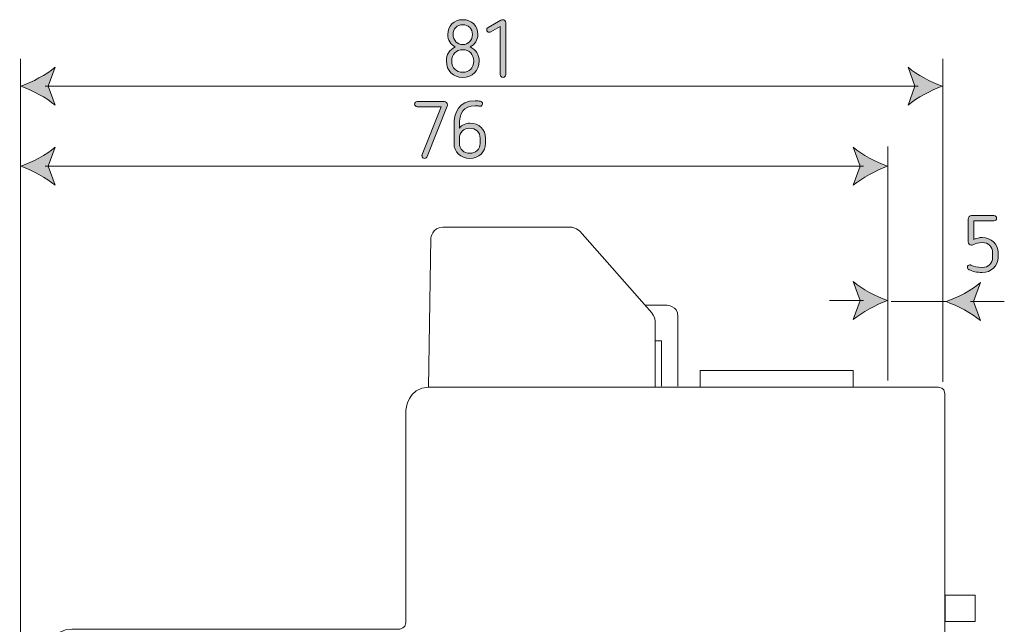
# Model space of a CAD drawing. Header units: millimetres. Extents: x 131 to 250, y -165 to -105.
# Tile 2 of 4: x 139 to 182, y -132 to -105. Entities that reach past the tile are written whole.
import ezdxf

# ---------------------------------------------------------------- set-up
doc = ezdxf.new("R2010")
doc.units = ezdxf.units.MM
doc.header["$MEASUREMENT"] = 0
doc.layers.add('Cotas', color=7, linetype='Continuous')

# ---------------------------------------------------------------- blocks, each defined once
blk = doc.blocks.new('block 22')
at = {"layer": 'Cotas'}
h = blk.add_hatch(color=7, dxfattribs=at)
h.dxf.hatch_style = 2
edge = h.paths.add_edge_path()
edge.add_spline(control_points=[(138.765, -108.141), (139.266, -108.326), (139.887, -108.644), (140.272, -108.979), (140.272, -108.979), (139.969, -108.141), (139.969, -108.141), (139.969, -108.141), (140.272, -107.302), (140.272, -107.302), (139.887, -107.638), (139.266, -107.955), (138.765, -108.141)], knot_values=[0, 0, 0, 0, 1, 1, 1, 2, 2, 2, 3, 3, 3, 4, 4, 4, 4], degree=3, periodic=1)
at = {"layer": 'Cotas', "lineweight": 0}
blk.add_open_spline([(138.765, -108.141), (139.266, -108.326), (139.887, -108.644), (140.272, -108.979), (140.272, -108.979), (139.969, -108.141), (139.969, -108.141), (139.969, -108.141), (140.272, -107.302), (140.272, -107.302), (139.887, -107.638), (139.266, -107.955), (138.765, -108.141)], degree=3, knots=[0, 0, 0, 0, 1, 1, 1, 2, 2, 2, 3, 3, 3, 4, 4, 4, 4], dxfattribs=at)
blk = doc.blocks.new('block 23')
at = {"layer": 'Cotas'}
h = blk.add_hatch(color=7, dxfattribs=at)
h.dxf.hatch_style = 2
edge = h.paths.add_edge_path()
edge.add_spline(control_points=[(179.369, -108.141), (178.868, -108.326), (178.246, -108.644), (177.861, -108.979), (177.861, -108.979), (178.165, -108.141), (178.165, -108.141), (178.165, -108.141), (177.861, -107.302), (177.861, -107.302), (178.246, -107.638), (178.868, -107.955), (179.369, -108.141)], knot_values=[0, 0, 0, 0, 1, 1, 1, 2, 2, 2, 3, 3, 3, 4, 4, 4, 4], degree=3, periodic=1)
at = {"layer": 'Cotas', "lineweight": 0}
blk.add_open_spline([(179.369, -108.141), (178.868, -108.326), (178.246, -108.644), (177.861, -108.979), (177.861, -108.979), (178.165, -108.141), (178.165, -108.141), (178.165, -108.141), (177.861, -107.302), (177.861, -107.302), (178.246, -107.638), (178.868, -107.955), (179.369, -108.141)], degree=3, knots=[0, 0, 0, 0, 1, 1, 1, 2, 2, 2, 3, 3, 3, 4, 4, 4, 4], dxfattribs=at)
blk = doc.blocks.new('block 21')
at = {"layer": 'Cotas', "color": 7, "lineweight": 5}
blk.add_lwpolyline([(139.829, -108.141), (178.304, -108.141)], dxfattribs=at)
at = {"layer": 'Cotas'}
for name in ['block 22', 'block 23']:
    blk.add_blockref(name, (0, 0), dxfattribs=at)
blk = doc.blocks.new('block 20')
at = {"layer": 'Cotas'}
blk.add_blockref('block 21', (0, 0), dxfattribs=at)
blk = doc.blocks.new('block 38')
at = {"layer": 'Cotas'}
h = blk.add_hatch(color=7, dxfattribs=at)
h.dxf.hatch_style = 2
edge = h.paths.add_edge_path()
edge.add_spline(control_points=[(138.765, -111.668), (139.266, -111.854), (139.887, -112.171), (140.272, -112.507), (140.272, -112.507), (139.969, -111.668), (139.969, -111.668), (139.969, -111.668), (140.272, -110.83), (140.272, -110.83), (139.887, -111.166), (139.266, -111.483), (138.765, -111.668)], knot_values=[0, 0, 0, 0, 1, 1, 1, 2, 2, 2, 3, 3, 3, 4, 4, 4, 4], degree=3, periodic=1)
at = {"layer": 'Cotas', "lineweight": 0}
blk.add_open_spline([(138.765, -111.668), (139.266, -111.854), (139.887, -112.171), (140.272, -112.507), (140.272, -112.507), (139.969, -111.668), (139.969, -111.668), (139.969, -111.668), (140.272, -110.83), (140.272, -110.83), (139.887, -111.166), (139.266, -111.483), (138.765, -111.668)], degree=3, knots=[0, 0, 0, 0, 1, 1, 1, 2, 2, 2, 3, 3, 3, 4, 4, 4, 4], dxfattribs=at)
blk = doc.blocks.new('block 39')
at = {"layer": 'Cotas'}
h = blk.add_hatch(color=7, dxfattribs=at)
h.dxf.hatch_style = 2
edge = h.paths.add_edge_path()
edge.add_spline(control_points=[(176.958, -111.668), (176.457, -111.854), (175.836, -112.171), (175.451, -112.507), (175.451, -112.507), (175.754, -111.668), (175.754, -111.668), (175.754, -111.668), (175.451, -110.83), (175.451, -110.83), (175.836, -111.166), (176.457, -111.483), (176.958, -111.668)], knot_values=[0, 0, 0, 0, 1, 1, 1, 2, 2, 2, 3, 3, 3, 4, 4, 4, 4], degree=3, periodic=1)
at = {"layer": 'Cotas', "lineweight": 0}
blk.add_open_spline([(176.958, -111.668), (176.457, -111.854), (175.836, -112.171), (175.451, -112.507), (175.451, -112.507), (175.754, -111.668), (175.754, -111.668), (175.754, -111.668), (175.451, -110.83), (175.451, -110.83), (175.836, -111.166), (176.457, -111.483), (176.958, -111.668)], degree=3, knots=[0, 0, 0, 0, 1, 1, 1, 2, 2, 2, 3, 3, 3, 4, 4, 4, 4], dxfattribs=at)
blk = doc.blocks.new('block 37')
at = {"layer": 'Cotas', "color": 7, "lineweight": 5}
blk.add_lwpolyline([(139.829, -111.668), (175.894, -111.668)], dxfattribs=at)
at = {"layer": 'Cotas'}
for name in ['block 38', 'block 39']:
    blk.add_blockref(name, (0, 0), dxfattribs=at)
blk = doc.blocks.new('block 36')
at = {"layer": 'Cotas'}
blk.add_blockref('block 37', (0, 0), dxfattribs=at)
blk = doc.blocks.new('block 42')
at = {"layer": 'Cotas'}
h = blk.add_hatch(color=7, dxfattribs=at)
h.dxf.hatch_style = 2
edge = h.paths.add_edge_path()
edge.add_spline(control_points=[(176.958, -117.592), (176.457, -117.778), (175.836, -118.095), (175.451, -118.431), (175.451, -118.431), (175.754, -117.592), (175.754, -117.592), (175.754, -117.592), (175.451, -116.753), (175.451, -116.753), (175.836, -117.089), (176.457, -117.406), (176.958, -117.592)], knot_values=[0, 0, 0, 0, 1, 1, 1, 2, 2, 2, 3, 3, 3, 4, 4, 4, 4], degree=3, periodic=1)
at = {"layer": 'Cotas', "lineweight": 0}
blk.add_open_spline([(176.958, -117.592), (176.457, -117.778), (175.836, -118.095), (175.451, -118.431), (175.451, -118.431), (175.754, -117.592), (175.754, -117.592), (175.754, -117.592), (175.451, -116.753), (175.451, -116.753), (175.836, -117.089), (176.457, -117.406), (176.958, -117.592)], degree=3, knots=[0, 0, 0, 0, 1, 1, 1, 2, 2, 2, 3, 3, 3, 4, 4, 4, 4], dxfattribs=at)
blk = doc.blocks.new('block 41')
at = {"layer": 'Cotas', "color": 7, "lineweight": 5}
blk.add_lwpolyline([(174.401, -117.592), (175.894, -117.592)], dxfattribs=at)
at = {"layer": 'Cotas'}
blk.add_blockref('block 42', (0, 0), dxfattribs=at)
blk = doc.blocks.new('block 40')
at = {"layer": 'Cotas'}
blk.add_blockref('block 41', (0, 0), dxfattribs=at)
blk = doc.blocks.new('block 45')
at = {"layer": 'Cotas'}
h = blk.add_hatch(color=7, dxfattribs=at)
h.dxf.hatch_style = 2
edge = h.paths.add_edge_path()
edge.add_spline(control_points=[(179.547, -117.637), (180.048, -117.823), (180.67, -118.14), (181.055, -118.476), (181.055, -118.476), (180.752, -117.637), (180.752, -117.637), (180.752, -117.637), (181.055, -116.798), (181.055, -116.798), (180.67, -117.134), (180.048, -117.451), (179.547, -117.637)], knot_values=[0, 0, 0, 0, 1, 1, 1, 2, 2, 2, 3, 3, 3, 4, 4, 4, 4], degree=3, periodic=1)
at = {"layer": 'Cotas', "lineweight": 0}
blk.add_open_spline([(179.547, -117.637), (180.048, -117.823), (180.67, -118.14), (181.055, -118.476), (181.055, -118.476), (180.752, -117.637), (180.752, -117.637), (180.752, -117.637), (181.055, -116.798), (181.055, -116.798), (180.67, -117.134), (180.048, -117.451), (179.547, -117.637)], degree=3, knots=[0, 0, 0, 0, 1, 1, 1, 2, 2, 2, 3, 3, 3, 4, 4, 4, 4], dxfattribs=at)
blk = doc.blocks.new('block 44')
at = {"layer": 'Cotas', "color": 7, "lineweight": 5}
blk.add_lwpolyline([(180.612, -117.637), (182.105, -117.637)], dxfattribs=at)
at = {"layer": 'Cotas'}
blk.add_blockref('block 45', (0, 0), dxfattribs=at)
blk = doc.blocks.new('block 43')
at = {"layer": 'Cotas'}
blk.add_blockref('block 44', (0, 0), dxfattribs=at)
blk = doc.blocks.new('block 46')
at = {"layer": 'Cotas'}
h = blk.add_hatch(color=7, dxfattribs=at)
h.dxf.hatch_style = 2
edge = h.paths.add_edge_path()
edge.add_spline(control_points=[(158.902, -105.863), (158.902, -106.103), (158.771, -106.308), (158.567, -106.41), (158.824, -106.519), (158.962, -106.762), (158.962, -107.027), (158.962, -107.471), (158.662, -107.75), (158.239, -107.75), (157.816, -107.75), (157.516, -107.471), (157.516, -107.027), (157.516, -106.762), (157.65, -106.523), (157.908, -106.41), (157.706, -106.308), (157.576, -106.103), (157.576, -105.863), (157.576, -105.479), (157.84, -105.208), (158.239, -105.208), (158.637, -105.208), (158.902, -105.479), (158.902, -105.863)], knot_values=[0, 0, 0, 0, 1, 1, 1, 2, 2, 2, 3, 3, 3, 4, 4, 4, 5, 5, 5, 6, 6, 6, 7, 7, 7, 8, 8, 8, 8], degree=3, periodic=1)
edge = h.paths.add_edge_path()
edge.add_spline(control_points=[(157.752, -107.03), (157.752, -107.341), (157.95, -107.527), (158.239, -107.527), (158.525, -107.527), (158.722, -107.341), (158.722, -107.03), (158.722, -106.734), (158.525, -106.53), (158.239, -106.53), (157.95, -106.53), (157.752, -106.734), (157.752, -107.03)], knot_values=[0, 0, 0, 0, 1, 1, 1, 2, 2, 2, 3, 3, 3, 4, 4, 4, 4], degree=3, periodic=1)
edge = h.paths.add_edge_path()
edge.add_spline(control_points=[(157.812, -105.863), (157.812, -106.114), (157.999, -106.308), (158.239, -106.308), (158.475, -106.308), (158.666, -106.114), (158.666, -105.863), (158.666, -105.602), (158.486, -105.43), (158.239, -105.43), (157.989, -105.43), (157.812, -105.602), (157.812, -105.863)], knot_values=[0, 0, 0, 0, 1, 1, 1, 2, 2, 2, 3, 3, 3, 4, 4, 4, 4], degree=3, periodic=1)
h = blk.add_hatch(color=7, dxfattribs=at)
h.dxf.hatch_style = 2
edge = h.paths.add_edge_path()
edge.add_spline(control_points=[(160.131, -105.348), (160.131, -105.348), (160.131, -107.63), (160.131, -107.63), (160.131, -107.7), (160.082, -107.75), (160.015, -107.75), (159.944, -107.75), (159.891, -107.7), (159.891, -107.63), (159.891, -107.63), (159.891, -105.507), (159.891, -105.507), (159.891, -105.507), (159.475, -105.743), (159.475, -105.743), (159.454, -105.754), (159.429, -105.761), (159.408, -105.761), (159.338, -105.761), (159.292, -105.715), (159.292, -105.648), (159.292, -105.613), (159.306, -105.574), (159.352, -105.549), (159.352, -105.549), (159.919, -105.229), (159.919, -105.229), (159.944, -105.215), (159.969, -105.208), (159.993, -105.208), (160.075, -105.208), (160.131, -105.267), (160.131, -105.348)], knot_values=[0, 0, 0, 0, 1, 1, 1, 2, 2, 2, 3, 3, 3, 4, 4, 4, 5, 5, 5, 6, 6, 6, 7, 7, 7, 8, 8, 8, 9, 9, 9, 10, 10, 10, 11, 11, 11, 11], degree=3, periodic=1)
at = {"layer": 'Cotas', "lineweight": 0}
for points, knots in [([(158.902, -105.863), (158.902, -106.103), (158.771, -106.308), (158.567, -106.41), (158.824, -106.519), (158.962, -106.762), (158.962, -107.027), (158.962, -107.471), (158.662, -107.75), (158.239, -107.75), (157.816, -107.75), (157.516, -107.471), (157.516, -107.027), (157.516, -106.762), (157.65, -106.523), (157.908, -106.41), (157.706, -106.308), (157.576, -106.103), (157.576, -105.863), (157.576, -105.479), (157.84, -105.208), (158.239, -105.208), (158.637, -105.208), (158.902, -105.479), (158.902, -105.863)], [0, 0, 0, 0, 1, 1, 1, 2, 2, 2, 3, 3, 3, 4, 4, 4, 5, 5, 5, 6, 6, 6, 7, 7, 7, 8, 8, 8, 8]), ([(157.812, -105.863), (157.812, -106.114), (157.999, -106.308), (158.239, -106.308), (158.475, -106.308), (158.666, -106.114), (158.666, -105.863), (158.666, -105.602), (158.486, -105.43), (158.239, -105.43), (157.989, -105.43), (157.812, -105.602), (157.812, -105.863)], [0, 0, 0, 0, 1, 1, 1, 2, 2, 2, 3, 3, 3, 4, 4, 4, 4]), ([(160.131, -105.348), (160.131, -105.348), (160.131, -107.63), (160.131, -107.63), (160.131, -107.7), (160.082, -107.75), (160.015, -107.75), (159.944, -107.75), (159.891, -107.7), (159.891, -107.63), (159.891, -107.63), (159.891, -105.507), (159.891, -105.507), (159.891, -105.507), (159.475, -105.743), (159.475, -105.743), (159.454, -105.754), (159.429, -105.761), (159.408, -105.761), (159.338, -105.761), (159.292, -105.715), (159.292, -105.648), (159.292, -105.613), (159.306, -105.574), (159.352, -105.549), (159.352, -105.549), (159.919, -105.229), (159.919, -105.229), (159.944, -105.215), (159.969, -105.208), (159.993, -105.208), (160.075, -105.208), (160.131, -105.267), (160.131, -105.348)], [0, 0, 0, 0, 1, 1, 1, 2, 2, 2, 3, 3, 3, 4, 4, 4, 5, 5, 5, 6, 6, 6, 7, 7, 7, 8, 8, 8, 9, 9, 9, 10, 10, 10, 11, 11, 11, 11]), ([(157.752, -107.03), (157.752, -107.341), (157.95, -107.527), (158.239, -107.527), (158.525, -107.527), (158.722, -107.341), (158.722, -107.03), (158.722, -106.734), (158.525, -106.53), (158.239, -106.53), (157.95, -106.53), (157.752, -106.734), (157.752, -107.03)], [0, 0, 0, 0, 1, 1, 1, 2, 2, 2, 3, 3, 3, 4, 4, 4, 4])]:
    blk.add_open_spline(points, degree=3, knots=knots, dxfattribs=at)
blk = doc.blocks.new('block 48')
at = {"layer": 'Cotas'}
h = blk.add_hatch(color=7, dxfattribs=at)
h.dxf.hatch_style = 2
edge = h.paths.add_edge_path()
edge.add_spline(control_points=[(181.65, -113.845), (181.716, -113.845), (181.762, -113.898), (181.762, -113.958), (181.762, -114.022), (181.716, -114.074), (181.65, -114.074), (181.65, -114.074), (180.757, -114.074), (180.757, -114.074), (180.757, -114.074), (180.757, -114.893), (180.757, -114.893), (180.881, -114.84), (181.011, -114.811), (181.135, -114.811), (181.53, -114.811), (181.829, -115.097), (181.829, -115.474), (181.829, -115.474), (181.829, -115.686), (181.829, -115.686), (181.829, -116.067), (181.53, -116.352), (181.135, -116.352), (180.888, -116.352), (180.708, -116.306), (180.553, -116.229), (180.507, -116.208), (180.482, -116.165), (180.482, -116.123), (180.482, -116.063), (180.525, -116.014), (180.592, -116.014), (180.606, -116.014), (180.62, -116.017), (180.637, -116.024), (180.789, -116.091), (180.899, -116.13), (181.135, -116.13), (181.396, -116.13), (181.59, -115.94), (181.59, -115.686), (181.59, -115.686), (181.59, -115.474), (181.59, -115.474), (181.59, -115.22), (181.399, -115.033), (181.128, -115.033), (180.955, -115.033), (180.856, -115.076), (180.719, -115.136), (180.701, -115.143), (180.68, -115.146), (180.659, -115.146), (180.577, -115.146), (180.517, -115.086), (180.517, -115.005), (180.517, -115.005), (180.517, -113.997), (180.517, -113.997), (180.517, -113.909), (180.577, -113.845), (180.666, -113.845), (180.666, -113.845), (181.65, -113.845), (181.65, -113.845)], knot_values=[0, 0, 0, 0, 1, 1, 1, 2, 2, 2, 3, 3, 3, 4, 4, 4, 5, 5, 5, 6, 6, 6, 7, 7, 7, 8, 8, 8, 9, 9, 9, 10, 10, 10, 11, 11, 11, 12, 12, 12, 13, 13, 13, 14, 14, 14, 15, 15, 15, 16, 16, 16, 17, 17, 17, 18, 18, 18, 19, 19, 19, 20, 20, 20, 21, 21, 21, 22, 22, 22, 22], degree=3, periodic=1)
at = {"layer": 'Cotas', "lineweight": 0}
blk.add_open_spline([(181.65, -113.845), (181.716, -113.845), (181.762, -113.898), (181.762, -113.958), (181.762, -114.022), (181.716, -114.074), (181.65, -114.074), (181.65, -114.074), (180.757, -114.074), (180.757, -114.074), (180.757, -114.074), (180.757, -114.893), (180.757, -114.893), (180.881, -114.84), (181.011, -114.811), (181.135, -114.811), (181.53, -114.811), (181.829, -115.097), (181.829, -115.474), (181.829, -115.474), (181.829, -115.686), (181.829, -115.686), (181.829, -116.067), (181.53, -116.352), (181.135, -116.352), (180.888, -116.352), (180.708, -116.306), (180.553, -116.229), (180.507, -116.208), (180.482, -116.165), (180.482, -116.123), (180.482, -116.063), (180.525, -116.014), (180.592, -116.014), (180.606, -116.014), (180.62, -116.017), (180.637, -116.024), (180.789, -116.091), (180.899, -116.13), (181.135, -116.13), (181.396, -116.13), (181.59, -115.94), (181.59, -115.686), (181.59, -115.686), (181.59, -115.474), (181.59, -115.474), (181.59, -115.22), (181.399, -115.033), (181.128, -115.033), (180.955, -115.033), (180.856, -115.076), (180.719, -115.136), (180.701, -115.143), (180.68, -115.146), (180.659, -115.146), (180.577, -115.146), (180.517, -115.086), (180.517, -115.005), (180.517, -115.005), (180.517, -113.997), (180.517, -113.997), (180.517, -113.909), (180.577, -113.845), (180.666, -113.845), (180.666, -113.845), (181.65, -113.845), (181.65, -113.845)], degree=3, knots=[0, 0, 0, 0, 1, 1, 1, 2, 2, 2, 3, 3, 3, 4, 4, 4, 5, 5, 5, 6, 6, 6, 7, 7, 7, 8, 8, 8, 9, 9, 9, 10, 10, 10, 11, 11, 11, 12, 12, 12, 13, 13, 13, 14, 14, 14, 15, 15, 15, 16, 16, 16, 17, 17, 17, 18, 18, 18, 19, 19, 19, 20, 20, 20, 21, 21, 21, 22, 22, 22, 22], dxfattribs=at)
blk = doc.blocks.new('block 53')
at = {"layer": 'Cotas'}
h = blk.add_hatch(color=7, dxfattribs=at)
h.dxf.hatch_style = 2
edge = h.paths.add_edge_path()
edge.add_spline(control_points=[(157.419, -108.815), (157.5, -108.815), (157.564, -108.874), (157.564, -108.959), (157.564, -108.98), (157.56, -108.998), (157.553, -109.019), (157.553, -109.019), (156.675, -111.233), (156.675, -111.233), (156.651, -111.297), (156.612, -111.322), (156.559, -111.322), (156.488, -111.322), (156.439, -111.279), (156.439, -111.202), (156.439, -111.188), (156.442, -111.17), (156.453, -111.145), (156.453, -111.145), (157.282, -109.044), (157.282, -109.044), (157.282, -109.044), (156.234, -109.044), (156.234, -109.044), (156.164, -109.044), (156.118, -108.994), (156.118, -108.927), (156.118, -108.864), (156.164, -108.815), (156.234, -108.815), (156.234, -108.815), (157.419, -108.815), (157.419, -108.815)], knot_values=[0, 0, 0, 0, 1, 1, 1, 2, 2, 2, 3, 3, 3, 4, 4, 4, 5, 5, 5, 6, 6, 6, 7, 7, 7, 8, 8, 8, 9, 9, 9, 10, 10, 10, 11, 11, 11, 11], degree=3, periodic=1)
h = blk.add_hatch(color=7, dxfattribs=at)
h.dxf.hatch_style = 2
edge = h.paths.add_edge_path()
edge.add_spline(control_points=[(159.019, -108.804), (159.076, -108.818), (159.107, -108.857), (159.107, -108.917), (159.107, -108.98), (159.065, -109.023), (158.998, -109.023), (158.988, -109.023), (158.974, -109.019), (158.952, -109.016), (158.91, -109.009), (158.857, -109.001), (158.78, -109.001), (158.265, -109.001), (158.089, -109.322), (158.089, -109.872), (158.089, -109.872), (158.089, -109.989), (158.089, -109.989), (158.198, -109.837), (158.399, -109.767), (158.557, -109.767), (158.942, -109.767), (159.245, -110.052), (159.245, -110.433), (159.245, -110.433), (159.245, -110.655), (159.245, -110.655), (159.245, -111.036), (158.945, -111.322), (158.547, -111.322), (158.148, -111.322), (157.852, -111.036), (157.852, -110.655), (157.852, -110.655), (157.852, -109.879), (157.852, -109.879), (157.852, -109.301), (158.06, -108.779), (158.78, -108.779), (158.854, -108.779), (158.942, -108.786), (159.019, -108.804)], knot_values=[0, 0, 0, 0, 1, 1, 1, 2, 2, 2, 3, 3, 3, 4, 4, 4, 5, 5, 5, 6, 6, 6, 7, 7, 7, 8, 8, 8, 9, 9, 9, 10, 10, 10, 11, 11, 11, 12, 12, 12, 13, 13, 13, 14, 14, 14, 14], degree=3, periodic=1)
edge = h.paths.add_edge_path()
edge.add_spline(control_points=[(158.092, -110.426), (158.092, -110.426), (158.092, -110.662), (158.092, -110.662), (158.092, -110.909), (158.289, -111.099), (158.547, -111.099), (158.808, -111.099), (159.005, -110.909), (159.005, -110.662), (159.005, -110.662), (159.005, -110.426), (159.005, -110.426), (159.005, -110.176), (158.808, -109.989), (158.547, -109.989), (158.289, -109.989), (158.092, -110.176), (158.092, -110.426)], knot_values=[0, 0, 0, 0, 1, 1, 1, 2, 2, 2, 3, 3, 3, 4, 4, 4, 5, 5, 5, 6, 6, 6, 6], degree=3, periodic=1)
at = {"layer": 'Cotas', "lineweight": 0}
for points, knots in [([(157.419, -108.815), (157.5, -108.815), (157.564, -108.874), (157.564, -108.959), (157.564, -108.98), (157.56, -108.998), (157.553, -109.019), (157.553, -109.019), (156.675, -111.233), (156.675, -111.233), (156.651, -111.297), (156.612, -111.322), (156.559, -111.322), (156.488, -111.322), (156.439, -111.279), (156.439, -111.202), (156.439, -111.188), (156.442, -111.17), (156.453, -111.145), (156.453, -111.145), (157.282, -109.044), (157.282, -109.044), (157.282, -109.044), (156.234, -109.044), (156.234, -109.044), (156.164, -109.044), (156.118, -108.994), (156.118, -108.927), (156.118, -108.864), (156.164, -108.815), (156.234, -108.815), (156.234, -108.815), (157.419, -108.815), (157.419, -108.815)], [0, 0, 0, 0, 1, 1, 1, 2, 2, 2, 3, 3, 3, 4, 4, 4, 5, 5, 5, 6, 6, 6, 7, 7, 7, 8, 8, 8, 9, 9, 9, 10, 10, 10, 11, 11, 11, 11]), ([(159.019, -108.804), (159.076, -108.818), (159.107, -108.857), (159.107, -108.917), (159.107, -108.98), (159.065, -109.023), (158.998, -109.023), (158.988, -109.023), (158.974, -109.019), (158.952, -109.016), (158.91, -109.009), (158.857, -109.001), (158.78, -109.001), (158.265, -109.001), (158.089, -109.322), (158.089, -109.872), (158.089, -109.872), (158.089, -109.989), (158.089, -109.989), (158.198, -109.837), (158.399, -109.767), (158.557, -109.767), (158.942, -109.767), (159.245, -110.052), (159.245, -110.433), (159.245, -110.433), (159.245, -110.655), (159.245, -110.655), (159.245, -111.036), (158.945, -111.322), (158.547, -111.322), (158.148, -111.322), (157.852, -111.036), (157.852, -110.655), (157.852, -110.655), (157.852, -109.879), (157.852, -109.879), (157.852, -109.301), (158.06, -108.779), (158.78, -108.779), (158.854, -108.779), (158.942, -108.786), (159.019, -108.804)], [0, 0, 0, 0, 1, 1, 1, 2, 2, 2, 3, 3, 3, 4, 4, 4, 5, 5, 5, 6, 6, 6, 7, 7, 7, 8, 8, 8, 9, 9, 9, 10, 10, 10, 11, 11, 11, 12, 12, 12, 13, 13, 13, 14, 14, 14, 14]), ([(158.092, -110.426), (158.092, -110.426), (158.092, -110.662), (158.092, -110.662), (158.092, -110.909), (158.289, -111.099), (158.547, -111.099), (158.808, -111.099), (159.005, -110.909), (159.005, -110.662), (159.005, -110.662), (159.005, -110.426), (159.005, -110.426), (159.005, -110.176), (158.808, -109.989), (158.547, -109.989), (158.289, -109.989), (158.092, -110.176), (158.092, -110.426)], [0, 0, 0, 0, 1, 1, 1, 2, 2, 2, 3, 3, 3, 4, 4, 4, 5, 5, 5, 6, 6, 6, 6])]:
    blk.add_open_spline(points, degree=3, knots=knots, dxfattribs=at)

msp = doc.modelspace()

# ---------------------------------------------------------------- linework, layer by layer
at = {"layer": 'Cotas', "color": 7, "lineweight": 5}
for points in [[(138.741, -145.344), (138.741, -106.935)], [(179.398, -121.179), (179.398, -106.935)], [(176.973, -110.794), (176.973, -121.112)], [(166.728, -119.371), (166.992, -119.371), (166.992, -121.37)], [(168.697, -121.384), (168.697, -120.679), (175.444, -120.679), (175.444, -121.414)], [(180.822, -131.745), (179.504, -131.745), (179.504, -130.579), (180.822, -130.579), (180.822, -131.745)]]:
    msp.add_lwpolyline(points, dxfattribs=at)
at = {"layer": 'Cotas', "lineweight": 0}
msp.add_lwpolyline([(177.123, -117.637), (179.541, -117.637)], dxfattribs=at)
at = {"layer": 'Cotas', "color": 7, "lineweight": 5}
for points, knots in [([(156.732, -121.414), (156.732, -121.414), (156.835, -114.843), (156.835, -114.843), (156.835, -114.843), (156.879, -114.358), (157.364, -114.358), (157.364, -114.358), (163.009, -114.358), (163.009, -114.358), (163.009, -114.358), (163.207, -114.351), (163.391, -114.535), (163.391, -114.535), (166.566, -118.136), (166.566, -118.136), (166.566, -118.136), (166.698, -118.268), (166.713, -118.489), (166.713, -118.489), (166.713, -121.399), (166.713, -121.399)], [0, 0, 0, 0, 1, 1, 1, 2, 2, 2, 3, 3, 3, 4, 4, 4, 5, 5, 5, 6, 6, 6, 7, 7, 7, 7]), ([(166.257, -117.798), (166.257, -117.798), (167.227, -117.798), (167.227, -117.798), (167.227, -117.798), (167.72, -117.798), (167.72, -118.29), (167.72, -118.29), (167.72, -121.37), (167.72, -121.37)], [0, 0, 0, 0, 1, 1, 1, 2, 2, 2, 3, 3, 3, 3])]:
    msp.add_open_spline(points, degree=3, knots=knots, dxfattribs=at)
at = {"layer": 'Cotas', "color": 7, "lineweight": 9}
msp.add_open_spline([(140.005, -132.923), (140.005, -132.923), (140.181, -132.071), (141.004, -132.071), (141.004, -132.071), (155.468, -132.071), (155.468, -132.071), (155.468, -132.071), (155.733, -132.041), (155.733, -131.791), (155.733, -131.791), (155.733, -122.413), (155.733, -122.413), (155.733, -122.413), (155.821, -121.414), (156.732, -121.414), (156.732, -121.414), (179.207, -121.414), (179.207, -121.414), (179.207, -121.414), (179.486, -121.414), (179.486, -121.693), (179.486, -121.693), (179.486, -134.231), (179.486, -134.231), (179.486, -134.231), (179.501, -134.54), (179.178, -134.54), (179.178, -134.54), (176.958, -134.54), (176.958, -134.54), (176.958, -134.54), (176.958, -152.194), (176.958, -152.194), (176.958, -152.194), (177.385, -152.194), (177.385, -152.194), (177.385, -152.194), (178.531, -151.047), (178.531, -151.047), (178.531, -151.047), (179.178, -151.047), (179.178, -151.047), (179.178, -151.047), (179.428, -151.062), (179.428, -151.297), (179.428, -151.297), (179.428, -164.938), (179.428, -164.938), (179.428, -164.938), (179.442, -165.261), (179.104, -165.261), (179.104, -165.261), (156.718, -165.261), (156.718, -165.261), (156.718, -165.261), (155.747, -165.246), (155.747, -164.218), (155.747, -164.218), (155.747, -157.838), (155.747, -157.838), (155.747, -157.838), (155.733, -157.544), (156.041, -157.544), (156.35, -157.544), (156.438, -157.544), (156.438, -157.544), (156.438, -157.544), (156.659, -157.574), (156.659, -157.324), (156.659, -157.324), (156.659, -154.722), (156.659, -154.722), (156.659, -154.722), (156.688, -154.487), (156.424, -154.487), (156.424, -154.487), (141.034, -154.487), (141.034, -154.487), (141.034, -154.487), (140.343, -154.663), (140.049, -153.693), (140.049, -153.693), (138.711, -143.036), (140.005, -132.923)], degree=3, knots=[0, 0, 0, 0, 1, 1, 1, 2, 2, 2, 3, 3, 3, 4, 4, 4, 5, 5, 5, 6, 6, 6, 7, 7, 7, 8, 8, 8, 9, 9, 9, 10, 10, 10, 11, 11, 11, 12, 12, 12, 13, 13, 13, 14, 14, 14, 15, 15, 15, 16, 16, 16, 17, 17, 17, 18, 18, 18, 19, 19, 19, 20, 20, 20, 21, 21, 21, 22, 22, 22, 23, 23, 23, 24, 24, 24, 25, 25, 25, 26, 26, 26, 27, 27, 27, 28, 28, 28, 28], dxfattribs=at)

# ---------------------------------------------------------------- block references
at = {"layer": 'Cotas'}
for name in ['block 46', 'block 20', 'block 53', 'block 36', 'block 48', 'block 40', 'block 43']:
    msp.add_blockref(name, (0, 0), dxfattribs=at)

doc.saveas('drawing.dxf')
